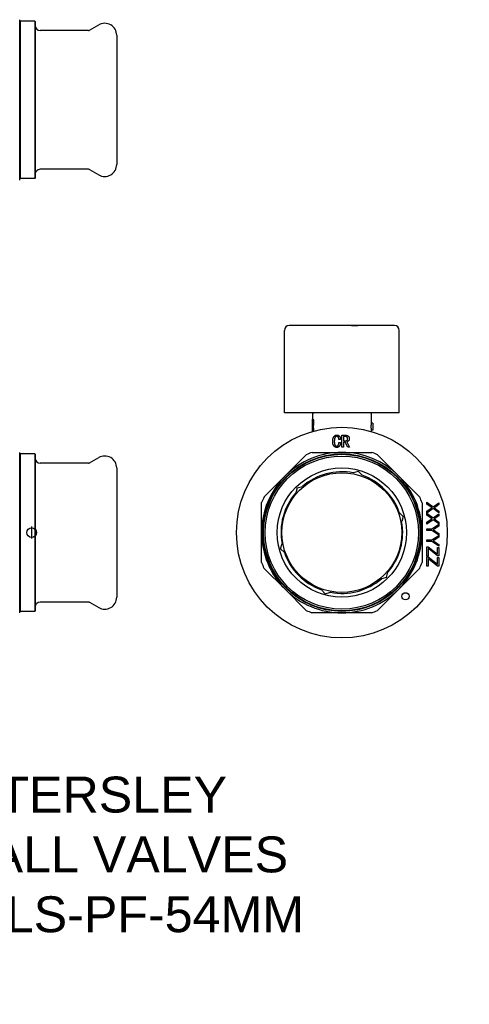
# Model space of a CAD drawing. Header units: millimetres. Extents: x 72 to 3756, y -12 to 410.
# Tile 10 of 10: x 358 to 546, y -12 to 400. Entities that reach past the tile are written whole.
import ezdxf

# ---------------------------------------------------------------- set-up
doc = ezdxf.new("R2010")
doc.units = ezdxf.units.MM
for name, color, linetype in [('DETAIL', 2, 'Continuous'), ('ORIGIN', 6, 'Continuous'), ('TEXT', 7, 'Continuous')]:
    doc.layers.add(name, color=color, linetype=linetype)
doc.styles.add('fastrack', font='ARIAL.TTF')

msp = doc.modelspace()

# ---------------------------------------------------------------- linework, layer by layer
at = {"layer": 'DETAIL'}
for p, q in [((358.01, 389.96), (358.01, 399.75)), ((358.01, 398.95), (358.21, 399.15)), ((358.21, 399.15), (358.21, 333.35)), ((364.31, 399.15), (358.21, 399.15)), ((364.31, 399.15), (364.31, 333.35)), ((364.51, 398.95), (364.31, 399.15)), ((364.51, 398.95), (364.51, 333.55)), ((386.71, 395.25), (366.51, 395.25)), ((387.21, 395.39), (391.01, 397.58)), ((398.51, 393.25), (398.51, 339.25)), ((358.01, 366.28), (358.01, 389.96)), ((358.01, 342.58), (358.01, 366.28)), ((358.01, 332.75), (358.01, 342.58)), ((358.01, 333.55), (358.21, 333.35)), ((364.31, 333.35), (358.21, 333.35)), ((364.51, 333.55), (364.31, 333.35)), ((386.71, 337.25), (366.51, 337.25)), ((387.21, 337.12), (391.01, 334.92)), ((358.01, 332.75), (358.01, 332.75)), ((514.51, 271.97), (470.51, 271.97)), ((481.46, 271.98), (481.46, 271.97)), ((481.73, 271.98), (481.46, 271.98)), ((482.12, 271.98), (481.73, 271.98)), ((481.73, 271.98), (481.73, 271.97)), ((482.82, 271.98), (482.12, 271.98)), ((482.12, 271.98), (482.12, 271.97)), ((483.21, 271.98), (482.82, 271.98)), ((482.82, 271.98), (482.82, 271.97)), ((483.69, 271.98), (483.21, 271.98)), ((483.21, 271.98), (483.21, 271.97)), ((483.92, 271.98), (483.69, 271.98)), ((483.69, 271.98), (483.69, 271.97)), ((484.3, 271.98), (483.92, 271.98)), ((483.92, 271.98), (483.92, 271.97)), ((484.3, 271.98), (484.3, 271.97)), ((484.91, 271.98), (484.51, 271.98)), ((484.51, 271.98), (484.51, 271.97)), ((485.13, 271.98), (484.91, 271.98)), ((484.91, 271.98), (484.91, 271.97)), ((486.25, 271.98), (485.13, 271.98)), ((485.13, 271.98), (485.13, 271.97)), ((486.64, 271.98), (486.25, 271.98)), ((486.25, 271.98), (486.25, 271.97)), ((487.04, 271.98), (486.64, 271.98)), ((486.64, 271.98), (486.64, 271.97)), ((487.06, 271.98), (487.04, 271.98)), ((487.04, 271.98), (487.04, 271.97)), ((487.54, 271.98), (487.06, 271.98)), ((487.06, 271.98), (487.06, 271.97)), ((488.07, 271.98), (487.54, 271.98)), ((487.54, 271.98), (487.54, 271.97)), ((488.16, 271.98), (488.07, 271.98)), ((488.28, 271.98), (488.16, 271.98)), ((488.16, 271.98), (488.16, 271.97)), ((489.01, 271.98), (488.28, 271.98)), ((489.47, 271.98), (489.01, 271.98)), ((489.01, 271.98), (489.01, 271.97)), ((489.47, 271.98), (489.47, 271.97)), ((489.86, 271.98), (489.86, 271.97)), ((489.89, 271.98), (489.86, 271.98)), ((490.07, 271.98), (489.89, 271.98)), ((489.89, 271.98), (489.89, 271.97)), ((490.42, 271.98), (490.07, 271.98)), ((490.07, 271.97), (490.07, 271.98)), ((490.45, 271.98), (490.42, 271.98)), ((490.42, 271.98), (490.42, 271.97)), ((491.06, 271.98), (490.45, 271.98)), ((490.45, 271.98), (490.45, 271.97)), ((491.27, 271.98), (491.06, 271.98)), ((491.06, 271.98), (491.06, 271.97)), ((491.27, 271.98), (491.27, 271.97)), ((491.62, 271.98), (491.27, 271.98)), ((491.62, 271.98), (491.62, 271.97)), ((492.27, 271.98), (491.62, 271.98)), ((492.42, 271.98), (492.27, 271.98)), ((492.27, 271.98), (492.27, 271.97)), ((494.15, 271.98), (492.42, 271.98)), ((492.42, 271.98), (492.42, 271.97)), ((492.42, 271.98), (492.42, 271.98)), ((492.42, 271.98), (492.42, 271.97)), ((494.38, 271.98), (494.15, 271.98)), ((494.15, 271.98), (494.15, 271.97)), ((494.4, 271.98), (494.38, 271.98)), ((494.38, 271.98), (494.38, 271.97)), ((494.77, 271.98), (494.4, 271.98)), ((494.4, 271.98), (494.4, 271.97)), ((495.41, 271.98), (494.77, 271.98)), ((494.77, 271.98), (494.77, 271.97)), ((496.18, 271.98), (495.41, 271.98)), ((495.41, 271.98), (495.41, 271.97)), ((496.58, 271.98), (496.18, 271.98)), ((496.18, 271.98), (496.18, 271.97)), ((496.58, 271.98), (497.12, 271.98)), ((496.58, 271.98), (496.58, 271.97)), ((497.12, 271.98), (497.17, 271.98)), ((497.28, 271.98), (497.17, 271.98)), ((497.17, 271.98), (497.17, 271.97)), ((497.28, 271.98), (499.21, 271.98)), ((497.28, 271.98), (497.28, 271.97)), ((499.24, 271.98), (499.21, 271.98)), ((499.21, 271.98), (499.21, 271.97)), ((499.24, 271.98), (499.24, 271.97)), ((499.81, 271.98), (499.54, 271.98)), ((499.54, 271.98), (499.54, 271.97)), ((500.2, 271.98), (499.81, 271.98)), ((499.81, 271.98), (499.81, 271.97)), ((500.74, 271.98), (500.2, 271.98)), ((500.2, 271.98), (500.2, 271.97)), ((501.62, 271.98), (500.74, 271.98)), ((500.74, 271.98), (500.74, 271.97)), ((501.62, 271.98), (501.62, 271.97)), ((502.31, 271.98), (502.31, 271.97)), ((502.34, 271.98), (502.31, 271.98)), ((502.69, 271.98), (502.34, 271.98)), ((502.34, 271.98), (502.34, 271.97)), ((502.69, 271.98), (502.69, 271.97)), ((468.51, 235.47), (468.51, 269.97)), ((516.51, 235.47), (516.51, 269.97)), ((516.51, 235.47), (468.51, 235.47)), ((480.26, 235.47), (480.63, 235.37)), ((480.26, 235.47), (480.26, 232.87)), ((480.63, 235.37), (480.63, 235.47)), ((504.39, 235.47), (504.39, 235.37)), ((504.76, 235.47), (504.39, 235.37)), ((504.76, 235.47), (504.76, 231.23)), ((480.25, 231.06), (480.24, 231.06)), ((480.25, 232.87), (480.37, 232.87)), ((480.25, 227.87), (480.25, 232.87)), ((480.28, 232.31), (480.28, 230.58)), ((480.28, 232.31), (480.35, 232.31)), ((480.28, 230.58), (480.38, 230.58)), ((480.3, 232.31), (480.3, 230.58)), ((480.37, 232.87), (480.39, 232.87)), ((480.71, 231.43), (480.73, 231.43)), ((505.51, 231.23), (504.76, 231.23)), ((505.51, 231.23), (505.51, 228.23)), ((480.25, 229.88), (480.24, 229.88)), ((480.25, 227.87), (480.28, 227.87)), ((480.26, 227.87), (480.26, 227.73)), ((480.28, 230.02), (480.28, 227.87)), ((480.28, 230.02), (480.37, 230.02)), ((480.28, 227.87), (480.3, 227.87)), ((480.3, 230.02), (480.3, 227.87)), ((480.48, 230.11), (480.5, 230.11)), ((480.57, 227.87), (480.75, 227.87)), ((480.75, 227.87), (480.76, 227.87)), ((504.76, 228.23), (504.76, 227.73)), ((505.51, 228.23), (504.76, 228.23)), ((491.92, 224.35), (491.25, 224.35)), ((491.25, 223.07), (491.92, 223.07)), ((492.51, 221.12), (492.52, 226.16)), ((492.52, 226.16), (494, 226.15)), ((493.19, 225.63), (493.19, 223.82)), ((493.85, 225.63), (493.19, 225.63)), ((493.19, 223.82), (494.03, 223.82)), ((493.19, 223.3), (493.19, 221.12)), ((493.94, 223.3), (493.19, 223.3)), ((494.99, 221.12), (493.94, 223.3)), ((494.62, 223.38), (495.74, 221.12)), ((358.01, 209.18), (358.01, 218.97)), ((358.01, 218.17), (358.21, 218.37)), ((358.21, 218.37), (358.21, 152.57)), ((364.31, 218.37), (358.21, 218.37)), ((364.31, 218.37), (364.31, 152.57)), ((364.51, 218.17), (364.31, 218.37)), ((364.51, 218.17), (364.51, 152.77)), ((480.06, 218.98), (492.54, 218.97)), ((493.19, 221.12), (492.51, 221.12)), ((492.54, 218.97), (505.02, 218.96)), ((495.74, 221.12), (494.99, 221.12)), ((386.71, 214.47), (366.51, 214.47)), ((387.21, 214.6), (391.01, 216.8)), ((468.84, 209.18), (477.68, 218)), ((507.4, 217.97), (516.22, 209.14)), ((398.51, 212.47), (398.51, 158.47)), ((499.42, 210.99), (497.26, 210.42)), ((499.42, 210.99), (501, 209.41)), ((358.01, 185.5), (358.01, 209.18)), ((460.01, 200.36), (468.84, 209.18)), ((516.22, 209.14), (525.04, 200.3)), ((473.86, 204.22), (473.28, 202.06)), ((473.86, 204.22), (476.02, 204.79)), ((459.01, 185.5), (459.02, 197.98)), ((526.02, 197.92), (526.01, 185.44)), ((528.02, 197.36), (528.02, 198.15)), ((528.02, 198.15), (530.61, 196.23)), ((530.61, 196.23), (532.99, 197.92)), ((532.99, 197.92), (532.99, 197.14)), ((518.07, 192.25), (516.5, 193.83)), ((529.75, 196.12), (528.02, 197.36)), ((528.02, 194.41), (529.79, 195.66)), ((530.65, 195.48), (528.02, 193.6)), ((528.02, 193.6), (528.02, 194.41)), ((528.02, 192.75), (528.02, 193.54)), ((528.02, 193.54), (530.61, 191.61)), ((532.99, 193.73), (530.65, 195.48)), ((531.67, 195.45), (532.99, 194.45)), ((532.99, 197.14), (531.71, 196.24)), ((532.99, 194.45), (532.99, 193.73)), ((518.07, 192.25), (517.49, 190.09)), ((530.64, 190.86), (528.01, 188.98)), ((528.01, 188.98), (528.02, 189.8)), ((529.75, 191.5), (528.02, 192.75)), ((528.02, 189.8), (529.79, 191.05)), ((530.61, 191.61), (532.98, 193.31)), ((532.98, 189.12), (530.64, 190.86)), ((531.67, 190.83), (532.98, 189.83)), ((532.98, 192.53), (531.71, 191.62)), ((532.98, 193.31), (532.98, 192.53)), ((532.98, 189.83), (532.98, 189.12)), ((358.01, 161.8), (358.01, 185.5)), ((459, 173.02), (459.01, 185.5)), ((526.01, 185.44), (526, 172.96)), ((528.01, 186.36), (528.01, 187.02)), ((528.01, 187.02), (530.12, 187.02)), ((530.12, 186.36), (528.01, 186.36)), ((530.12, 187.02), (532.98, 188.93)), ((532.98, 184.38), (530.12, 186.36)), ((532.98, 188.13), (531.48, 187.15)), ((531.52, 186.1), (532.98, 185.14)), ((532.98, 188.93), (532.98, 188.13)), ((532.98, 185.14), (532.98, 184.38)), ((528.01, 181.75), (528.01, 182.4)), ((528.01, 182.4), (530.11, 182.4)), ((530.11, 181.74), (528.01, 181.75)), ((530.11, 182.4), (532.98, 184.31)), ((532.97, 179.76), (530.11, 181.74)), ((532.98, 183.51), (531.48, 182.54)), ((531.51, 181.49), (532.97, 180.53)), ((532.98, 184.31), (532.98, 183.51)), ((466.95, 178.69), (467.53, 180.85)), ((466.95, 178.69), (468.53, 177.11)), ((528, 175.66), (528.01, 179.58)), ((528.01, 179.58), (528.62, 179.58)), ((528.59, 178.83), (528.59, 175.66)), ((528.94, 178.53), (528.59, 178.83)), ((528.62, 179.58), (531.8, 177.04)), ((532.38, 175.73), (528.94, 178.53)), ((532.38, 176.52), (532.39, 179.29)), ((532.39, 179.29), (532.97, 179.29)), ((532.97, 180.53), (532.97, 179.76)), ((532.97, 179.29), (532.97, 175.73)), ((528.59, 175.66), (528, 175.66)), ((528, 171.43), (528, 175.35)), ((528, 175.35), (528.61, 175.35)), ((528.59, 174.6), (528.59, 171.43)), ((528.94, 174.3), (528.59, 174.6)), ((528.61, 175.35), (531.79, 172.81)), ((532.38, 171.5), (528.94, 174.3)), ((532.97, 175.73), (532.38, 175.73)), ((532.38, 175.06), (532.97, 175.06)), ((532.38, 172.29), (532.38, 175.06)), ((532.97, 175.06), (532.97, 171.5)), ((468.8, 161.8), (459.98, 170.64)), ((511.16, 166.72), (511.74, 168.88)), ((525.01, 170.58), (516.18, 161.76)), ((528.59, 171.43), (528, 171.43)), ((532.97, 171.5), (532.38, 171.5)), ((511.16, 166.72), (509, 166.15)), ((358.01, 151.97), (358.01, 161.8)), ((477.62, 152.97), (468.8, 161.8)), ((485.6, 159.95), (484.02, 161.53)), ((485.6, 159.95), (487.76, 160.52)), ((516.18, 161.76), (507.34, 152.94)), ((386.71, 156.47), (366.51, 156.47)), ((387.21, 156.34), (391.01, 154.14)), ((358.01, 152.77), (358.21, 152.57)), ((364.31, 152.57), (358.21, 152.57)), ((364.51, 152.77), (364.31, 152.57)), ((358.01, 151.97), (358.01, 151.97)), ((492.48, 151.97), (480, 151.98)), ((504.96, 151.96), (492.48, 151.97))]:
    msp.add_line(p, q, dxfattribs=at)
at = {"layer": 'DETAIL', "flags": 128}
for points in [[(480.25, 231.7), (480.25, 231.67), (480.24, 231.65), (480.24, 231.62), (480.24, 231.59), (480.24, 231.57), (480.24, 231.54), (480.24, 231.52), (480.24, 231.49), (480.24, 231.46), (480.24, 231.43), (480.24, 231.41), (480.24, 231.38), (480.24, 231.36), (480.24, 231.33), (480.24, 231.3), (480.24, 231.28), (480.24, 231.25), (480.24, 231.23), (480.24, 231.21), (480.24, 231.18), (480.24, 231.16), (480.24, 231.13), (480.24, 231.1), (480.24, 231.06)], [(480.55, 231.43), (480.55, 231.51), (480.55, 231.57), (480.55, 231.63), (480.54, 231.7), (480.54, 231.77), (480.53, 231.83), (480.53, 231.89), (480.52, 231.95), (480.51, 232), (480.5, 232.05), (480.49, 232.1), (480.48, 232.14), (480.47, 232.17), (480.46, 232.2), (480.45, 232.22), (480.44, 232.25), (480.42, 232.26), (480.41, 232.28), (480.4, 232.29), (480.39, 232.3), (480.38, 232.31), (480.37, 232.31), (480.36, 232.31), (480.35, 232.31)], [(480.37, 232.87), (480.39, 232.87), (480.41, 232.86), (480.42, 232.85), (480.44, 232.84), (480.46, 232.82), (480.48, 232.8), (480.5, 232.76), (480.52, 232.73), (480.54, 232.69), (480.56, 232.64), (480.58, 232.59), (480.6, 232.53), (480.62, 232.46), (480.63, 232.39), (480.65, 232.31), (480.66, 232.22), (480.67, 232.13), (480.68, 232.03), (480.69, 231.94), (480.7, 231.84), (480.7, 231.74), (480.71, 231.64), (480.71, 231.55), (480.71, 231.43)], [(480.38, 230.58), (480.39, 230.58), (480.4, 230.59), (480.41, 230.59), (480.42, 230.6), (480.43, 230.61), (480.44, 230.63), (480.45, 230.65), (480.46, 230.67), (480.47, 230.69), (480.48, 230.72), (480.49, 230.75), (480.5, 230.79), (480.51, 230.83), (480.52, 230.87), (480.52, 230.92), (480.53, 230.97), (480.54, 231.02), (480.54, 231.08), (480.54, 231.13), (480.55, 231.19), (480.55, 231.25), (480.55, 231.31), (480.55, 231.36), (480.55, 231.43)], [(480.39, 232.87), (480.41, 232.87), (480.43, 232.86), (480.44, 232.85), (480.46, 232.84), (480.48, 232.82), (480.5, 232.8), (480.52, 232.77), (480.54, 232.73), (480.56, 232.69), (480.58, 232.64), (480.6, 232.59), (480.62, 232.53), (480.64, 232.46), (480.65, 232.38), (480.67, 232.3), (480.68, 232.21), (480.69, 232.12), (480.7, 232.03), (480.71, 231.94), (480.72, 231.84), (480.72, 231.74), (480.73, 231.63), (480.73, 231.55), (480.73, 231.43)], [(480.71, 231.43), (480.71, 231.35), (480.71, 231.28), (480.7, 231.21), (480.7, 231.13), (480.7, 231.06), (480.69, 230.99), (480.69, 230.91), (480.68, 230.84), (480.67, 230.78), (480.66, 230.71), (480.65, 230.64), (480.64, 230.58), (480.63, 230.53), (480.62, 230.48), (480.6, 230.42), (480.59, 230.37), (480.58, 230.33), (480.56, 230.29), (480.55, 230.25), (480.53, 230.21), (480.52, 230.18), (480.5, 230.15), (480.49, 230.13), (480.48, 230.11)], [(480.73, 231.43), (480.73, 231.35), (480.73, 231.28), (480.72, 231.21), (480.72, 231.13), (480.72, 231.06), (480.71, 230.99), (480.71, 230.91), (480.7, 230.84), (480.69, 230.77), (480.68, 230.7), (480.67, 230.64), (480.66, 230.58), (480.65, 230.53), (480.64, 230.48), (480.62, 230.42), (480.61, 230.37), (480.6, 230.33), (480.58, 230.29), (480.57, 230.25), (480.55, 230.21), (480.54, 230.18), (480.53, 230.15), (480.51, 230.13), (480.5, 230.11)], [(504.76, 231.23), (504.76, 231.22), (504.76, 231.21), (504.76, 231.2), (504.75, 231.18), (504.75, 231.15), (504.75, 231.11), (504.74, 231.07), (504.74, 231.03), (504.73, 230.97), (504.73, 230.92), (504.72, 230.86), (504.71, 230.79), (504.71, 230.72), (504.7, 230.64), (504.7, 230.56), (504.69, 230.48), (504.69, 230.39), (504.68, 230.3), (504.68, 230.21), (504.67, 230.12), (504.67, 230.02), (504.67, 229.92), (504.67, 229.83), (504.67, 229.73)], [(480.24, 229.88), (480.24, 229.85), (480.24, 229.83), (480.24, 229.8), (480.24, 229.77), (480.24, 229.74), (480.24, 229.72), (480.24, 229.69), (480.24, 229.67), (480.24, 229.65), (480.24, 229.63), (480.24, 229.61), (480.24, 229.59), (480.24, 229.57), (480.24, 229.55), (480.24, 229.53), (480.24, 229.51), (480.24, 229.49), (480.24, 229.46), (480.24, 229.44), (480.24, 229.41), (480.24, 229.39), (480.24, 229.37), (480.25, 229.34), (480.25, 229.32)], [(480.57, 227.87), (480.56, 227.96), (480.55, 228.05), (480.54, 228.14), (480.53, 228.23), (480.52, 228.32), (480.51, 228.41), (480.5, 228.5), (480.49, 228.59), (480.48, 228.68), (480.47, 228.77), (480.47, 228.86), (480.46, 228.95), (480.45, 229.04), (480.44, 229.13), (480.43, 229.22), (480.43, 229.31), (480.42, 229.4), (480.41, 229.49), (480.4, 229.57), (480.4, 229.66), (480.39, 229.75), (480.38, 229.84), (480.38, 229.93), (480.37, 230.02)], [(480.48, 230.11), (480.48, 230.02), (480.49, 229.92), (480.5, 229.83), (480.51, 229.74), (480.52, 229.64), (480.53, 229.55), (480.54, 229.46), (480.55, 229.36), (480.57, 229.27), (480.58, 229.18), (480.59, 229.08), (480.6, 228.99), (480.61, 228.9), (480.62, 228.8), (480.63, 228.71), (480.65, 228.62), (480.66, 228.52), (480.67, 228.43), (480.68, 228.34), (480.69, 228.24), (480.71, 228.15), (480.72, 228.06), (480.73, 227.96), (480.75, 227.87)], [(480.5, 230.11), (480.5, 230.02), (480.51, 229.92), (480.52, 229.83), (480.53, 229.74), (480.54, 229.64), (480.55, 229.55), (480.56, 229.46), (480.57, 229.37), (480.58, 229.27), (480.6, 229.18), (480.61, 229.09), (480.62, 228.99), (480.63, 228.9), (480.64, 228.81), (480.65, 228.71), (480.66, 228.62), (480.68, 228.53), (480.69, 228.43), (480.7, 228.34), (480.71, 228.25), (480.73, 228.15), (480.74, 228.06), (480.75, 227.97), (480.77, 227.87)], [(504.67, 229.73), (504.67, 229.63), (504.67, 229.53), (504.67, 229.44), (504.67, 229.34), (504.68, 229.25), (504.68, 229.15), (504.69, 229.06), (504.69, 228.98), (504.7, 228.89), (504.7, 228.81), (504.71, 228.74), (504.71, 228.67), (504.72, 228.6), (504.73, 228.54), (504.73, 228.48), (504.74, 228.43), (504.74, 228.38), (504.75, 228.34), (504.75, 228.31), (504.75, 228.28), (504.76, 228.26), (504.76, 228.24), (504.76, 228.23), (504.76, 228.23)], [(488.69, 223.48), (488.69, 223.63), (488.7, 223.78), (488.7, 223.93), (488.72, 224.09), (488.73, 224.24), (488.75, 224.39), (488.78, 224.54), (488.81, 224.69), (488.85, 224.84), (488.9, 224.98), (488.95, 225.12), (489.01, 225.26), (489.08, 225.4), (489.16, 225.53), (489.25, 225.65), (489.35, 225.76), (489.46, 225.87), (489.58, 225.96), (489.71, 226.05), (489.85, 226.11), (489.99, 226.17), (490.14, 226.2), (490.29, 226.23), (490.44, 226.23)], [(490.39, 221.05), (490.25, 221.05), (490.11, 221.07), (489.98, 221.1), (489.85, 221.14), (489.72, 221.2), (489.6, 221.27), (489.48, 221.35), (489.38, 221.43), (489.27, 221.53), (489.18, 221.63), (489.1, 221.74), (489.02, 221.86), (488.96, 221.98), (488.9, 222.11), (488.85, 222.24), (488.81, 222.38), (488.78, 222.51), (488.75, 222.65), (488.73, 222.78), (488.72, 222.92), (488.7, 223.06), (488.7, 223.2), (488.69, 223.34), (488.69, 223.48)], [(490.41, 225.71), (490.3, 225.7), (490.19, 225.68), (490.09, 225.64), (489.99, 225.59), (489.9, 225.52), (489.82, 225.44), (489.75, 225.36), (489.69, 225.27), (489.63, 225.17), (489.58, 225.07), (489.54, 224.97), (489.51, 224.86), (489.48, 224.75), (489.46, 224.64), (489.44, 224.53), (489.42, 224.42), (489.41, 224.31), (489.39, 224.2), (489.39, 224.09), (489.38, 223.98), (489.37, 223.87), (489.37, 223.76), (489.37, 223.65), (489.37, 223.54)], [(489.37, 223.54), (489.37, 223.43), (489.37, 223.33), (489.37, 223.23), (489.38, 223.13), (489.38, 223.02), (489.39, 222.92), (489.4, 222.82), (489.42, 222.72), (489.44, 222.62), (489.46, 222.52), (489.48, 222.42), (489.51, 222.32), (489.54, 222.22), (489.58, 222.13), (489.63, 222.04), (489.69, 221.95), (489.75, 221.87), (489.82, 221.8), (489.9, 221.73), (489.99, 221.67), (490.08, 221.63), (490.18, 221.6), (490.28, 221.58), (490.38, 221.57)], [(490.38, 221.57), (490.46, 221.58), (490.54, 221.59), (490.62, 221.62), (490.69, 221.65), (490.76, 221.69), (490.83, 221.74), (490.89, 221.79), (490.94, 221.85), (491, 221.91), (491.04, 221.97), (491.08, 222.04), (491.11, 222.12), (491.14, 222.19), (491.16, 222.27), (491.18, 222.35), (491.2, 222.43), (491.21, 222.51), (491.22, 222.59), (491.23, 222.67), (491.23, 222.75), (491.24, 222.83), (491.24, 222.91), (491.24, 222.99), (491.25, 223.07)], [(491.92, 223.07), (491.92, 222.96), (491.91, 222.84), (491.9, 222.72), (491.89, 222.6), (491.87, 222.48), (491.85, 222.36), (491.82, 222.25), (491.79, 222.13), (491.75, 222.02), (491.71, 221.91), (491.66, 221.8), (491.6, 221.7), (491.53, 221.6), (491.45, 221.51), (491.37, 221.43), (491.28, 221.35), (491.18, 221.28), (491.08, 221.22), (490.97, 221.16), (490.86, 221.12), (490.75, 221.09), (490.63, 221.06), (490.51, 221.05), (490.39, 221.05)], [(491.25, 224.35), (491.25, 224.43), (491.24, 224.5), (491.24, 224.58), (491.23, 224.65), (491.23, 224.73), (491.22, 224.8), (491.21, 224.87), (491.19, 224.95), (491.18, 225.02), (491.16, 225.09), (491.13, 225.16), (491.11, 225.23), (491.08, 225.3), (491.04, 225.37), (491, 225.43), (490.95, 225.49), (490.9, 225.54), (490.84, 225.58), (490.77, 225.62), (490.71, 225.65), (490.63, 225.68), (490.56, 225.69), (490.49, 225.7), (490.41, 225.71)], [(490.44, 226.23), (490.55, 226.23), (490.67, 226.22), (490.78, 226.2), (490.89, 226.17), (490.99, 226.13), (491.1, 226.08), (491.19, 226.03), (491.29, 225.96), (491.37, 225.89), (491.46, 225.81), (491.53, 225.73), (491.6, 225.64), (491.66, 225.55), (491.72, 225.45), (491.77, 225.35), (491.81, 225.24), (491.84, 225.13), (491.87, 225.03), (491.89, 224.91), (491.91, 224.8), (491.92, 224.69), (491.92, 224.58), (491.92, 224.47), (491.92, 224.35)], [(494.92, 224.71), (494.92, 224.78), (494.92, 224.84), (494.91, 224.91), (494.89, 224.98), (494.88, 225.04), (494.85, 225.11), (494.83, 225.17), (494.79, 225.23), (494.76, 225.28), (494.71, 225.33), (494.67, 225.38), (494.62, 225.43), (494.56, 225.47), (494.5, 225.5), (494.44, 225.53), (494.38, 225.55), (494.32, 225.57), (494.25, 225.59), (494.18, 225.6), (494.12, 225.61), (494.05, 225.62), (493.98, 225.62), (493.92, 225.63), (493.85, 225.63)], [(494, 226.15), (494.1, 226.15), (494.2, 226.15), (494.31, 226.14), (494.41, 226.12), (494.51, 226.1), (494.61, 226.08), (494.71, 226.05), (494.8, 226.01), (494.9, 225.97), (494.99, 225.92), (495.08, 225.87), (495.16, 225.81), (495.24, 225.74), (495.31, 225.67), (495.37, 225.59), (495.42, 225.5), (495.47, 225.41), (495.51, 225.31), (495.54, 225.21), (495.56, 225.11), (495.58, 225.01), (495.59, 224.91), (495.6, 224.81), (495.6, 224.71)], [(494.03, 223.82), (494.09, 223.83), (494.15, 223.83), (494.21, 223.84), (494.27, 223.85), (494.32, 223.86), (494.38, 223.88), (494.44, 223.9), (494.49, 223.92), (494.54, 223.95), (494.6, 223.98), (494.65, 224.02), (494.69, 224.05), (494.73, 224.1), (494.77, 224.14), (494.81, 224.19), (494.83, 224.24), (494.86, 224.3), (494.88, 224.36), (494.89, 224.41), (494.9, 224.47), (494.91, 224.53), (494.92, 224.59), (494.92, 224.65), (494.92, 224.71)], [(495.6, 224.71), (495.6, 224.63), (495.59, 224.56), (495.59, 224.48), (495.58, 224.41), (495.56, 224.34), (495.55, 224.26), (495.53, 224.19), (495.5, 224.12), (495.47, 224.05), (495.44, 223.98), (495.4, 223.92), (495.36, 223.86), (495.31, 223.8), (495.26, 223.75), (495.2, 223.7), (495.15, 223.65), (495.09, 223.6), (495.03, 223.56), (494.96, 223.52), (494.9, 223.48), (494.83, 223.45), (494.76, 223.42), (494.69, 223.4), (494.62, 223.38)], [(530.12, 195.88), (530.11, 195.89), (530.09, 195.9), (530.08, 195.91), (530.06, 195.92), (530.05, 195.93), (530.03, 195.94), (530.02, 195.95), (530, 195.96), (529.98, 195.97), (529.97, 195.98), (529.95, 195.99), (529.94, 196), (529.92, 196.01), (529.91, 196.01), (529.89, 196.02), (529.87, 196.03), (529.86, 196.04), (529.84, 196.05), (529.83, 196.06), (529.81, 196.08), (529.8, 196.09), (529.78, 196.1), (529.77, 196.11), (529.75, 196.12)], [(529.79, 195.66), (529.81, 195.67), (529.82, 195.68), (529.83, 195.69), (529.85, 195.7), (529.86, 195.71), (529.87, 195.72), (529.89, 195.73), (529.9, 195.74), (529.92, 195.74), (529.93, 195.75), (529.94, 195.76), (529.96, 195.77), (529.97, 195.78), (529.98, 195.79), (530, 195.8), (530.01, 195.81), (530.03, 195.82), (530.04, 195.83), (530.05, 195.83), (530.07, 195.84), (530.08, 195.85), (530.1, 195.86), (530.11, 195.87), (530.12, 195.88)], [(531.71, 196.24), (531.69, 196.22), (531.66, 196.2), (531.64, 196.19), (531.61, 196.17), (531.59, 196.15), (531.56, 196.13), (531.54, 196.12), (531.51, 196.1), (531.49, 196.08), (531.46, 196.07), (531.44, 196.05), (531.41, 196.03), (531.39, 196.02), (531.36, 196), (531.34, 195.98), (531.31, 195.97), (531.29, 195.95), (531.26, 195.93), (531.23, 195.92), (531.21, 195.9), (531.18, 195.89), (531.16, 195.87), (531.13, 195.86), (531.1, 195.84)], [(531.1, 195.84), (531.13, 195.83), (531.15, 195.81), (531.18, 195.79), (531.2, 195.78), (531.23, 195.76), (531.25, 195.75), (531.27, 195.73), (531.3, 195.72), (531.32, 195.7), (531.34, 195.68), (531.37, 195.67), (531.39, 195.65), (531.42, 195.63), (531.44, 195.62), (531.46, 195.6), (531.49, 195.58), (531.51, 195.57), (531.53, 195.55), (531.55, 195.53), (531.58, 195.52), (531.6, 195.5), (531.62, 195.48), (531.65, 195.46), (531.67, 195.45)], [(530.12, 191.26), (530.1, 191.27), (530.09, 191.28), (530.07, 191.29), (530.06, 191.3), (530.04, 191.31), (530.03, 191.32), (530.01, 191.33), (530, 191.34), (529.98, 191.35), (529.96, 191.36), (529.95, 191.37), (529.93, 191.38), (529.92, 191.39), (529.9, 191.4), (529.89, 191.41), (529.87, 191.42), (529.86, 191.43), (529.84, 191.44), (529.82, 191.45), (529.81, 191.46), (529.79, 191.47), (529.78, 191.48), (529.76, 191.49), (529.75, 191.5)], [(529.79, 191.05), (529.8, 191.06), (529.81, 191.07), (529.83, 191.07), (529.84, 191.08), (529.86, 191.09), (529.87, 191.1), (529.88, 191.11), (529.9, 191.12), (529.91, 191.13), (529.93, 191.14), (529.94, 191.15), (529.95, 191.16), (529.97, 191.17), (529.98, 191.17), (529.99, 191.18), (530.01, 191.19), (530.02, 191.2), (530.04, 191.21), (530.05, 191.22), (530.06, 191.23), (530.08, 191.24), (530.09, 191.25), (530.11, 191.25), (530.12, 191.26)], [(531.71, 191.62), (531.68, 191.61), (531.66, 191.59), (531.63, 191.57), (531.61, 191.55), (531.58, 191.54), (531.56, 191.52), (531.53, 191.5), (531.51, 191.49), (531.48, 191.47), (531.46, 191.45), (531.43, 191.43), (531.41, 191.42), (531.38, 191.4), (531.36, 191.38), (531.33, 191.37), (531.31, 191.35), (531.28, 191.33), (531.26, 191.32), (531.23, 191.3), (531.2, 191.29), (531.18, 191.27), (531.15, 191.26), (531.13, 191.24), (531.1, 191.23)], [(531.1, 191.23), (531.12, 191.21), (531.15, 191.19), (531.17, 191.18), (531.2, 191.16), (531.22, 191.15), (531.25, 191.13), (531.27, 191.12), (531.29, 191.1), (531.32, 191.08), (531.34, 191.07), (531.36, 191.05), (531.39, 191.04), (531.41, 191.02), (531.43, 191), (531.46, 190.99), (531.48, 190.97), (531.5, 190.95), (531.53, 190.94), (531.55, 190.92), (531.57, 190.9), (531.6, 190.88), (531.62, 190.87), (531.64, 190.85), (531.67, 190.83)], [(531.48, 187.15), (531.45, 187.13), (531.41, 187.11), (531.38, 187.09), (531.34, 187.06), (531.31, 187.04), (531.27, 187.02), (531.24, 187), (531.2, 186.98), (531.17, 186.96), (531.14, 186.94), (531.1, 186.91), (531.07, 186.89), (531.03, 186.87), (531, 186.85), (530.96, 186.83), (530.92, 186.81), (530.89, 186.79), (530.85, 186.77), (530.82, 186.75), (530.78, 186.73), (530.75, 186.71), (530.71, 186.69), (530.68, 186.67), (530.64, 186.65)], [(530.64, 186.65), (530.68, 186.63), (530.72, 186.6), (530.75, 186.58), (530.79, 186.56), (530.83, 186.54), (530.86, 186.52), (530.9, 186.49), (530.94, 186.47), (530.97, 186.45), (531.01, 186.43), (531.05, 186.4), (531.08, 186.38), (531.12, 186.36), (531.16, 186.34), (531.19, 186.31), (531.23, 186.29), (531.27, 186.27), (531.3, 186.24), (531.34, 186.22), (531.37, 186.2), (531.41, 186.17), (531.45, 186.15), (531.48, 186.13), (531.52, 186.1)], [(531.48, 182.54), (531.44, 182.51), (531.41, 182.49), (531.37, 182.47), (531.34, 182.45), (531.3, 182.43), (531.27, 182.41), (531.24, 182.38), (531.2, 182.36), (531.17, 182.34), (531.13, 182.32), (531.1, 182.3), (531.06, 182.28), (531.03, 182.26), (530.99, 182.24), (530.96, 182.22), (530.92, 182.19), (530.89, 182.17), (530.85, 182.15), (530.81, 182.13), (530.78, 182.11), (530.74, 182.09), (530.71, 182.07), (530.67, 182.05), (530.64, 182.03)], [(530.64, 182.03), (530.67, 182.01), (530.71, 181.99), (530.75, 181.97), (530.79, 181.95), (530.82, 181.92), (530.86, 181.9), (530.9, 181.88), (530.93, 181.86), (530.97, 181.83), (531.01, 181.81), (531.04, 181.79), (531.08, 181.77), (531.12, 181.74), (531.15, 181.72), (531.19, 181.7), (531.23, 181.68), (531.26, 181.65), (531.3, 181.63), (531.33, 181.61), (531.37, 181.58), (531.41, 181.56), (531.44, 181.54), (531.48, 181.51), (531.51, 181.49)], [(531.8, 177.04), (531.82, 177.02), (531.85, 176.99), (531.87, 176.97), (531.9, 176.95), (531.92, 176.93), (531.95, 176.91), (531.97, 176.89), (532, 176.87), (532.02, 176.85), (532.05, 176.83), (532.07, 176.81), (532.1, 176.79), (532.12, 176.76), (532.14, 176.74), (532.17, 176.72), (532.19, 176.7), (532.22, 176.68), (532.24, 176.65), (532.27, 176.63), (532.29, 176.61), (532.31, 176.59), (532.34, 176.57), (532.36, 176.54), (532.38, 176.52)], [(531.79, 172.81), (531.82, 172.78), (531.84, 172.76), (531.87, 172.74), (531.89, 172.72), (531.92, 172.7), (531.94, 172.68), (531.97, 172.66), (531.99, 172.64), (532.02, 172.62), (532.04, 172.6), (532.07, 172.58), (532.09, 172.55), (532.12, 172.53), (532.14, 172.51), (532.17, 172.49), (532.19, 172.47), (532.21, 172.45), (532.24, 172.42), (532.26, 172.4), (532.29, 172.38), (532.31, 172.36), (532.33, 172.33), (532.36, 172.31), (532.38, 172.29)]]:
    msp.add_lwpolyline(points, dxfattribs=at)
at = {"layer": 'DETAIL'}
for centre, radius in [((492.51, 185.47), 44), ((492.51, 185.47), 32.9), ((492.51, 185.47), 32.7), ((492.51, 185.47), 32), ((492.51, 185.47), 27), ((492.51, 185.47), 25), ((519.07, 158.86), 1.5)]:
    msp.add_circle(centre, radius, dxfattribs=at)
for centre, radius, start, end in [((366.51, 397.25), 2, 180, 270), ((386.71, 396.25), 1, 270, 300), ((393.51, 393.25), 5, 0, 120), ((393.51, 339.25), 5, 240, 0), ((366.51, 335.25), 2, 90, 180), ((386.71, 336.25), 1, 60, 90), ((470.51, 269.97), 2, 90, 180), ((514.51, 269.97), 2, 0, 90), ((492.51, 185.47), 33.5, 89.9483, 134.9483), ((492.51, 185.47), 35.75, 110.3843, 114.5123), ((492.51, 185.47), 33.5, 44.9483, 89.9483), ((492.51, 185.47), 35.75, 65.3843, 69.5123), ((366.51, 216.47), 2, 180, 270), ((386.71, 215.47), 1, 270, 300), ((393.51, 212.47), 5, 0, 120), ((492.51, 185.47), 25.4, 79.214, 130.4823), ((492.51, 185.47), 33.5, 134.9483, 179.9483), ((492.51, 185.47), 25.4, 19.214, 70.4823), ((492.51, 185.47), 33.5, 359.9483, 44.9483), ((492.51, 185.47), 25.4, 139.214, 190.4823), ((492.51, 185.47), 35.75, 155.3843, 159.5123), ((492.51, 185.47), 35.75, 20.3843, 24.5123), ((492.51, 185.47), 25.4, 319.214, 10.4823), ((492.51, 185.47), 33.5, 179.9483, 224.9483), ((492.51, 185.47), 33.5, 314.9483, 359.9483), ((492.51, 185.47), 25.4, 199.214, 250.4823), ((492.51, 185.47), 35.75, 200.3843, 204.5123), ((492.51, 185.47), 35.75, 335.3843, 339.5123), ((492.51, 185.47), 25.4, 259.214, 310.4823), ((492.51, 185.47), 33.5, 224.9483, 269.9483), ((492.51, 185.47), 33.5, 269.9483, 314.9483), ((366.51, 154.47), 2, 90, 180), ((386.71, 155.47), 1, 60, 90), ((393.51, 158.47), 5, 240, 0), ((492.51, 185.47), 35.75, 245.3843, 249.5123), ((492.51, 185.47), 35.75, 290.3843, 294.5123)]:
    msp.add_arc(centre, radius, start, end, dxfattribs=at)
at = {"layer": 'ORIGIN'}
msp.add_line((363.01, 182.97), (363.01, 187.97), dxfattribs=at)
msp.add_circle((363.01, 185.47), 2, dxfattribs=at)

# ---------------------------------------------------------------- texts
at = {"layer": 'TEXT', "insert": (69.63, 83.53), "char_height": 15, "width": 610.7018, "attachment_point": 1, "style": 'fastrack'}
msp.add_mtext('\\pi237.57;HATTERSLEY\\P\\pi212.95;DZR BALL VALVES\\P\\pi206.85;Fig_100LS-PF-54MM', dxfattribs=at)

doc.saveas('drawing.dxf')
